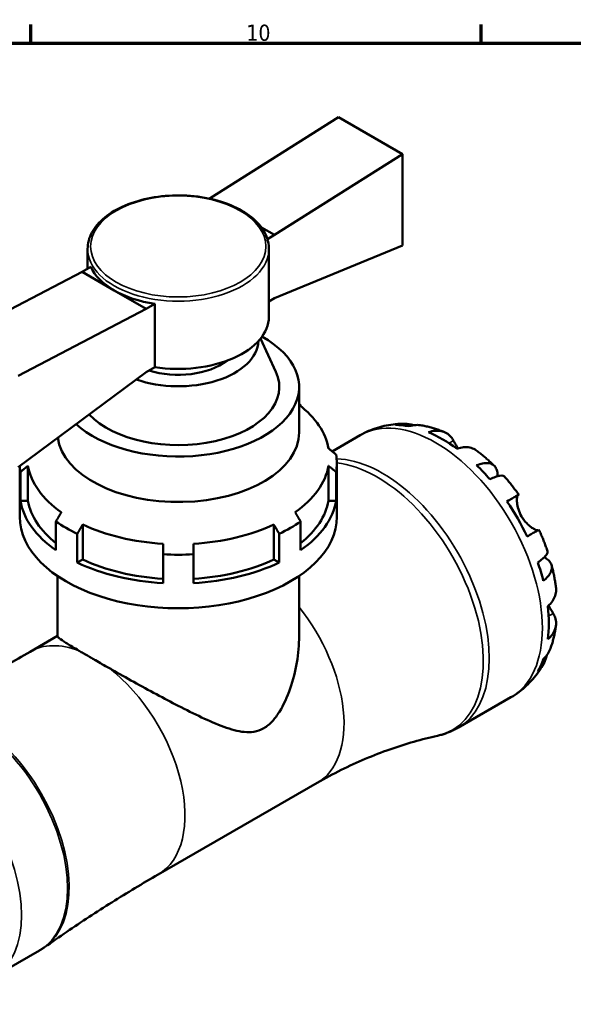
# Model space of a CAD drawing. Header units: millimetres. Extents: x 0 to 896, y 0 to 747.
# Tile 9 of 10: x 629 to 715, y 425 to 578. Entities that reach past the tile are written whole.
import ezdxf

# ---------------------------------------------------------------- set-up
doc = ezdxf.new("R2010")
doc.units = ezdxf.units.MM
for name, color, linetype, lineweight in [('Border (ISO)', 7, 'Continuous', 70), ('Visible (ISO)', 7, 'Continuous', 50), ('Visible Narrow (ISO)', 7, 'Continuous', 35)]:
    doc.layers.add(name, color=color, linetype=linetype, lineweight=lineweight)
doc.styles.add('Note Text (ISO)', font='tahoma.ttf')

# ---------------------------------------------------------------- blocks, each defined once
blk = doc.blocks.new('Borders Default Border')
at = {"layer": 'Border (ISO)'}
for p, q in [((630.75, 574), (630.75, 576.9)), ((700.83, 574), (700.83, 576.9))]:
    blk.add_line(p, q, dxfattribs=at)
at = {"layer": 'Border (ISO)', "flags": 128}
blk.add_lwpolyline([(20, 20), (20, 574), (821, 574), (821, 20), (20, 20)], dxfattribs=at)
at = {"layer": 'Border (ISO)', "color": 232, "true_color": 0xca0064, "insert": (664.29, 574.35), "char_height": 2.5, "attachment_point": 7, "style": 'Note Text (ISO)'}
blk.add_mtext('10', dxfattribs=at)

msp = doc.modelspace()

# ---------------------------------------------------------------- linework, layer by layer
at = {"layer": 'Visible (ISO)'}
for p, q in [((658.68, 549.949), (678.621, 562.523)), ((678.621, 562.523), (688.591, 556.782)), ((688.591, 556.782), (668.65, 544.208)), ((688.591, 542.593), (688.591, 556.782)), ((658.68, 549.949), (658.531, 549.863)), ((658.68, 549.949), (659.022, 549.752)), ((666.636, 545.367), (668.65, 544.208)), ((668.65, 544.208), (667.557, 543.578)), ((639.595, 542.044), (639.595, 538.959)), ((667.795, 542.044), (667.795, 531.514)), ((668.65, 534.385), (688.591, 542.593)), ((640.075, 539.235), (638.74, 538.466)), ((638.74, 538.466), (618.799, 528.075)), ((638.74, 538.466), (643.725, 535.595)), ((643.725, 535.595), (648.71, 532.725)), ((668.65, 534.385), (667.795, 533.892)), ((628.77, 522.333), (648.71, 532.725)), ((650.046, 533.494), (648.71, 532.725)), ((650.046, 533.494), (650.046, 523.671)), ((666.498, 528.112), (668.889, 522.921)), ((650.046, 523.671), (648.71, 522.902)), ((648.71, 522.902), (628.77, 508.145)), ((672.495, 520.6), (672.495, 513.528)), ((672.725, 517.625), (672.725, 517.77)), ((677.645, 510.577), (682.008, 513.089)), ((629.02, 500.406), (629.02, 508.33)), ((630.313, 508.332), (630.313, 502.896)), ((677.077, 502.896), (677.077, 508.332)), ((678.37, 500.406), (678.37, 508.725)), ((629.132, 502.896), (629.132, 507.372)), ((678.258, 502.896), (678.258, 507.372)), ((630.313, 502.896), (629.132, 502.896)), ((678.258, 502.896), (677.077, 502.896)), ((634.665, 495.204), (634.665, 499.68)), ((638.823, 499.207), (638.823, 493.771)), ((668.567, 493.771), (668.567, 499.207)), ((672.725, 495.204), (672.725, 499.68)), ((637.988, 493.29), (637.988, 497.766)), ((669.402, 493.29), (669.402, 497.766)), ((651.345, 490.104), (651.345, 494.58)), ((656.045, 490.104), (656.045, 494.58)), ((638.823, 493.771), (637.988, 493.29)), ((669.402, 493.29), (668.567, 493.771)), ((634.895, 491.203), (634.895, 481.855)), ((672.495, 491.203), (672.495, 481.855)), ((630.645, 479.443), (634.895, 481.891)), ((697.192, 467.597), (705.462, 472.359)), ((650.582, 444.823), (675.33, 459.075)), ((624.93, 428.869), (632.1, 432.998))]:
    msp.add_line(p, q, dxfattribs=at)
for centre, major_axis, ratio, start_param, end_param in [((653.695, 541.337), (-14.1, 0), 0.5758617, 0.2617994, 0.7853982), ((653.695, 541.337), (14.1, 0), 0.5758617, 3.9269908, 4.4505896), ((653.695, 531.514), (14.1, 0), 0.5758617, 4.4505896, 6.2831853), ((653.695, 520.6), (18.8, 0), 0.5758617, 3.7043657, 7.0885046), ((653.695, 527.876), (12.48, 0), 0.5758617, 4.1611364, 6.2632796), ((653.695, 527.876), (-9.4, 0), 0.5758617, 1.0637396, 2.5057049), ((653.695, 520.6), (15.72, 0), 0.5758617, 3.6325616, 6.5424526), ((653.695, 508.725), (-24.675, 0), 0.5758617, 3.8316082, 3.8461401), ((653.695, 509.685), (23.5, 0), 0.5758617, 0.1001674, 0.6435011), ((694.849, 493.365), (-11.648, 20.227), 0.5780931, 5.8247609, 5.9600789), ((653.695, 513.528), (18.8, 0), 0.5758617, 3.2165719, 6.2831853), ((694.849, 493.365), (-11.648, 20.227), 0.5780931, 5.3643515, 5.6350902), ((653.695, 508.725), (24.675, 0), 0.5758617, 6.1878026, 6.378568), ((653.695, 508.725), (-24.675, 0), 0.5758617, 0.0273129, 0.0953827), ((653.695, 509.685), (-23.5, 0), 0.5758617, 0.1001674, 0.6852307), ((653.695, 509.685), (23.5, 0), 0.5758617, 5.5979546, 6.1830179), ((694.849, 493.365), (-11.648, 20.227), 0.5780931, 5.0393628, 5.1746808), ((653.695, 504.249), (-24.675, 0), 0.5758617, 0.0953827, 0.6900155), ((653.695, 504.249), (-23.5, 0), 0.5758617, 0.1001674, 0.6269887), ((653.695, 504.249), (23.5, 0), 0.5758617, 5.6561966, 6.1830179), ((653.695, 504.249), (24.675, 0), 0.5758617, 5.5931698, 6.1878026), ((694.849, 493.365), (-11.648, 20.227), 0.5780931, 4.5789534, 4.849692), ((653.695, 500.406), (-24.675, 0), 0.5758617, 0, 3.1415927), ((653.695, 508.725), (24.675, 0), 0.5758617, 3.8316082, 4.0223735), ((653.695, 509.685), (-23.5, 0), 0.5758617, 0.8855656, 1.4706289), ((653.695, 509.685), (-23.5, 0), 0.5758617, 1.6709637, 2.2560271), ((653.695, 508.725), (24.675, 0), 0.5758617, 5.4024045, 5.5931698), ((653.695, 508.725), (24.675, 0), 0.5758617, 4.6170063, 4.8077716), ((653.695, 504.249), (24.675, 0), 0.5758617, 4.0223735, 4.6170063), ((653.695, 504.249), (23.5, 0), 0.5758617, 4.0271582, 4.6122216), ((653.695, 504.249), (23.5, 0), 0.5758617, 4.8125564, 5.3976197), ((653.695, 504.249), (24.675, 0), 0.5758617, 4.8077716, 5.4024045), ((694.849, 493.365), (-11.648, 20.227), 0.5780931, 4.2539646, 4.3892826), ((694.849, 493.365), (-11.648, 20.227), 0.5780931, 3.7935552, 4.0642939), ((694.849, 493.365), (11.648, -20.227), 0.5780931, 0.3269738, 0.4622918)]:
    msp.add_ellipse(centre, major_axis=major_axis, ratio=ratio, start_param=start_param, end_param=end_param, dxfattribs=at)
for points, knots in [([(639.595, 542.044), (639.595, 542.911), (639.824, 543.776), (640.715, 545.433), (641.391, 546.221), (643.137, 547.65), (644.22, 548.286), (646.671, 549.322), (648.039, 549.722), (650.915, 550.249), (652.423, 550.376), (655.428, 550.347), (656.926, 550.192), (659.767, 549.612), (661.109, 549.187), (663.504, 548.104), (664.557, 547.445), (666.256, 545.951), (666.905, 545.115), (667.629, 543.521), (667.795, 542.783), (667.795, 542.044)], [3.9269908, 3.9269908, 3.9269908, 3.9269908, 4.2271809, 4.2271809, 4.5398758, 4.5398758, 4.8642903, 4.8642903, 5.1898432, 5.1898432, 5.5144344, 5.5144344, 5.8386409, 5.8386409, 6.1633155, 6.1633155, 6.4889404, 6.4889404, 6.8127909, 6.8127909, 7.0685835, 7.0685835, 7.0685835, 7.0685835]), ([(682.008, 513.089), (682.433, 513.334), (682.872, 513.554), (683.768, 513.945), (684.226, 514.114), (685.151, 514.4), (685.619, 514.517), (686.555, 514.701), (687.025, 514.767), (687.958, 514.853), (688.422, 514.872), (688.882, 514.87)], [5.49972085, 5.49972085, 5.49972085, 5.49972085, 5.56468082, 5.56468082, 5.62964079, 5.62964079, 5.69460075, 5.69460075, 5.75956072, 5.75956072, 5.82452068, 5.82452068, 5.82452068, 5.82452068]), ([(687.516, 514.684), (687.91, 514.795), (688.315, 514.854), (689.073, 514.88), (689.496, 514.847), (690.057, 514.727), (690.201, 514.689), (690.342, 514.646)], [0.1494024, 0.1494024, 0.1494024, 0.1494024, 0.29124982, 0.29124982, 0.43706507, 0.43706507, 0.48741206, 0.48741206, 0.48741206, 0.48741206]), ([(691.582, 514.615), (691.275, 514.67), (690.963, 514.689), (690.33, 514.659), (689.953, 514.597), (689.578, 514.484)], [4.26896289, 4.26896289, 4.26896289, 4.26896289, 4.39078313, 4.39078313, 4.53263055, 4.53263055, 4.53263055, 4.53263055]), ([(691.582, 514.615), (691.827, 514.571), (692.069, 514.521), (692.55, 514.411), (692.789, 514.351), (693.261, 514.222), (693.494, 514.152), (693.958, 514.005), (694.187, 513.926), (694.641, 513.762), (694.867, 513.675), (695.089, 513.585)], [5.95483615, 5.95483615, 5.95483615, 5.95483615, 5.99130939, 5.99130939, 6.02778262, 6.02778262, 6.06425586, 6.06425586, 6.10072909, 6.10072909, 6.13720233, 6.13720233, 6.13720233, 6.13720233]), ([(692.621, 513.556), (692.976, 513.676), (693.323, 513.748), (693.947, 513.807), (694.281, 513.796), (694.903, 513.671), (695.192, 513.557), (695.679, 513.271), (695.921, 513.072), (696.281, 512.653), (696.414, 512.454), (696.526, 512.246)], [0.14941001, 0.14941001, 0.14941001, 0.14941001, 0.29044502, 0.29044502, 0.43634177, 0.43634177, 0.58223851, 0.58223851, 0.72934673, 0.72934673, 0.83526259, 0.83526259, 0.83526259, 0.83526259]), ([(696.526, 512.246), (696.53, 512.238), (696.534, 512.231), (696.596, 512.116), (696.659, 512), (696.789, 511.767), (696.854, 511.653), (697.006, 511.389), (697.095, 511.238), (697.199, 511.067), (697.209, 511.052), (697.218, 511.036)], [-0.51072287, -0.51072287, -0.51072287, -0.51072287, -0.50653573, -0.50653573, -0.4498196, -0.4498196, -0.40070764, -0.40070764, -0.34173664, -0.34173664, -0.33592843, -0.33592843, -0.33592843, -0.33592843]), ([(700.142, 510.68), (700.059, 510.743), (699.974, 510.799), (699.647, 510.992), (699.358, 511.106), (698.736, 511.231), (698.402, 511.242), (697.778, 511.183), (697.431, 511.11), (697.076, 510.99)], [4.09437396, 4.09437396, 4.09437396, 4.09437396, 4.14541915, 4.14541915, 4.2913159, 4.2913159, 4.43721264, 4.43721264, 4.57824766, 4.57824766, 4.57824766, 4.57824766]), ([(700.142, 510.681), (700.333, 510.537), (700.523, 510.39), (700.898, 510.091), (701.084, 509.939), (701.452, 509.629), (701.635, 509.472), (701.995, 509.152), (702.174, 508.99), (702.527, 508.661), (702.702, 508.494), (702.875, 508.325)], [0.15181689, 0.15181689, 0.15181689, 0.15181689, 0.18846211, 0.18846211, 0.22510733, 0.22510733, 0.26175256, 0.26175256, 0.29839778, 0.29839778, 0.335043, 0.335043, 0.335043, 0.335043]), ([(700.119, 508.413), (700.458, 508.548), (700.779, 508.641), (701.341, 508.749), (701.631, 508.77), (702.149, 508.722), (702.378, 508.653), (702.742, 508.458), (702.911, 508.314), (703.171, 507.945), (703.262, 507.719), (703.363, 507.266), (703.385, 507.003), (703.373, 506.712)], [0.1494024, 0.1494024, 0.1494024, 0.1494024, 0.29124982, 0.29124982, 0.43706507, 0.43706507, 0.58288032, 0.58288032, 0.7290354, 0.7290354, 0.87519047, 0.87519047, 1.01101923, 1.01101923, 1.01101923, 1.01101923]), ([(704.445, 506.67), (704.392, 506.729), (704.318, 506.77), (704.111, 506.825), (703.945, 506.828), (703.533, 506.763), (703.289, 506.694), (702.794, 506.516), (702.501, 506.393), (702.181, 506.239)], [3.99241343, 3.99241343, 3.99241343, 3.99241343, 4.09915263, 4.09915263, 4.24496788, 4.24496788, 4.39078313, 4.39078313, 4.53263055, 4.53263055, 4.53263055, 4.53263055]), ([(704.445, 506.67), (704.603, 506.491), (704.758, 506.311), (705.066, 505.945), (705.218, 505.761), (705.519, 505.388), (705.667, 505.2), (705.96, 504.821), (706.105, 504.629), (706.39, 504.243), (706.53, 504.048), (706.669, 503.852)], [0.44977219, 0.44977219, 0.44977219, 0.44977219, 0.48560592, 0.48560592, 0.52143965, 0.52143965, 0.55727339, 0.55727339, 0.59310712, 0.59310712, 0.62894085, 0.62894085, 0.62894085, 0.62894085]), ([(704.837, 502.804), (705.141, 502.978), (705.41, 503.133), (705.85, 503.386), (706.059, 503.506), (706.386, 503.693), (706.503, 503.759), (706.644, 503.839), (706.68, 503.858), (706.656, 503.843), (706.621, 503.822), (706.566, 503.79)], [0.14941001, 0.14941001, 0.14941001, 0.14941001, 0.29044502, 0.29044502, 0.43634177, 0.43634177, 0.58223851, 0.58223851, 0.72934673, 0.72934673, 0.83526259, 0.83526259, 0.83526259, 0.83526259]), ([(706.566, 503.79), (706.546, 503.778), (706.527, 503.759), (706.481, 503.687), (706.456, 503.623), (706.416, 503.451), (706.401, 503.343), (706.385, 503.038), (706.39, 502.826), (706.45, 502.281), (706.517, 501.938), (706.744, 501.206), (706.908, 500.825), (707.116, 500.464)], [-0.50766593, -0.50766593, -0.50766593, -0.50766593, -0.46718991, -0.46718991, -0.40200215, -0.40200215, -0.33506637, -0.33506637, -0.24300458, -0.24300458, -0.12488859, -0.12488859, 0, 0, 0, 0]), ([(707.116, 500.464), (707.226, 500.274), (707.348, 500.09), (707.617, 499.731), (707.765, 499.559), (708.138, 499.172), (708.364, 498.976), (708.782, 498.667), (708.97, 498.551), (709.248, 498.411), (709.349, 498.37), (709.518, 498.32), (709.585, 498.31), (709.654, 498.314), (709.669, 498.316), (709.683, 498.32)], [0, 0, 0, 0, 0.06608139, 0.06608139, 0.13667451, 0.13667451, 0.23873403, 0.23873403, 0.33457773, 0.33457773, 0.40157847, 0.40157847, 0.46685307, 0.46685307, 0.48798723, 0.48798723, 0.48798723, 0.48798723]), ([(709.819, 498.396), (709.818, 498.396), (709.783, 498.377), (709.653, 498.303), (709.536, 498.237), (709.209, 498.05), (709, 497.93), (708.56, 497.677), (708.291, 497.522), (707.987, 497.348)], [4.02068324, 4.02068324, 4.02068324, 4.02068324, 4.14541915, 4.14541915, 4.2913159, 4.2913159, 4.43721264, 4.43721264, 4.57824766, 4.57824766, 4.57824766, 4.57824766]), ([(709.819, 498.396), (709.92, 498.177), (710.018, 497.958), (710.21, 497.518), (710.304, 497.297), (710.486, 496.854), (710.575, 496.631), (710.747, 496.185), (710.831, 495.961), (710.994, 495.511), (711.072, 495.286), (711.148, 495.06)], [0.94186985, 0.94186985, 0.94186985, 0.94186985, 0.97770401, 0.97770401, 1.01353817, 1.01353817, 1.04937233, 1.04937233, 1.08520649, 1.08520649, 1.12104066, 1.12104066, 1.12104066, 1.12104066]), ([(709.635, 493.328), (709.929, 493.527), (710.183, 493.718), (710.586, 494.055), (710.768, 494.232), (711.032, 494.552), (711.113, 494.697), (711.171, 494.901), (711.173, 494.985), (711.148, 495.06)], [0.1494024, 0.1494024, 0.1494024, 0.1494024, 0.29124982, 0.29124982, 0.43706507, 0.43706507, 0.58288032, 0.58288032, 0.69008895, 0.69008895, 0.69008895, 0.69008895]), ([(710.635, 494.11), (710.901, 493.974), (711.124, 493.82), (711.469, 493.505), (711.618, 493.314), (711.806, 492.907), (711.846, 492.69), (711.831, 492.279), (711.776, 492.048), (711.557, 491.578), (711.392, 491.338), (711.018, 490.908), (710.775, 490.678), (710.489, 490.453)], [3.66745899, 3.66745899, 3.66745899, 3.66745899, 3.80684248, 3.80684248, 3.95299756, 3.95299756, 4.09915263, 4.09915263, 4.24496788, 4.24496788, 4.39078313, 4.39078313, 4.53263055, 4.53263055, 4.53263055, 4.53263055]), ([(711.797, 492.874), (711.857, 492.639), (711.914, 492.404), (712.023, 491.934), (712.074, 491.698), (712.171, 491.226), (712.216, 490.989), (712.3, 490.516), (712.339, 490.279), (712.411, 489.804), (712.443, 489.567), (712.472, 489.329)], [1.23573065, 1.23573065, 1.23573065, 1.23573065, 1.27236797, 1.27236797, 1.30900528, 1.30900528, 1.34564259, 1.34564259, 1.38227991, 1.38227991, 1.41891722, 1.41891722, 1.41891722, 1.41891722]), ([(711.202, 486.523), (711.484, 486.77), (711.721, 487.033), (712.085, 487.542), (712.243, 487.835), (712.447, 488.434), (712.494, 488.74), (712.492, 489.12), (712.485, 489.224), (712.472, 489.329)], [0.14941001, 0.14941001, 0.14941001, 0.14941001, 0.29044502, 0.29044502, 0.43634177, 0.43634177, 0.58223851, 0.58223851, 0.63436131, 0.63436131, 0.63436131, 0.63436131]), ([(712.029, 485.394), (712.153, 485.194), (712.258, 484.98), (712.44, 484.461), (712.491, 484.152), (712.494, 483.59), (712.447, 483.284), (712.243, 482.685), (712.085, 482.391), (711.721, 481.882), (711.484, 481.619), (711.202, 481.373)], [3.89239507, 3.89239507, 3.89239507, 3.89239507, 3.99831093, 3.99831093, 4.14541915, 4.14541915, 4.2913159, 4.2913159, 4.43721264, 4.43721264, 4.57824766, 4.57824766, 4.57824766, 4.57824766]), ([(711.314, 486.624), (711.338, 486.578), (711.363, 486.533), (711.482, 486.316), (711.576, 486.153), (711.755, 485.846), (711.84, 485.704), (711.957, 485.511), (711.994, 485.451), (712.029, 485.394)], [-1.84588864, -1.84588864, -1.84588864, -1.84588864, -1.82942275, -1.82942275, -1.76558177, -1.76558177, -1.70117883, -1.70117883, -1.66961913, -1.66961913, -1.66961913, -1.66961913]), ([(712.468, 483.499), (712.435, 483.261), (712.398, 483.023), (712.314, 482.547), (712.268, 482.309), (712.165, 481.835), (712.109, 481.597), (711.986, 481.124), (711.919, 480.888), (711.775, 480.417), (711.698, 480.182), (711.614, 479.947)], [1.71686566, 1.71686566, 1.71686566, 1.71686566, 1.75333143, 1.75333143, 1.78979721, 1.78979721, 1.82626299, 1.82626299, 1.86272876, 1.86272876, 1.89919454, 1.89919454, 1.89919454, 1.89919454]), ([(634.895, 481.855), (634.895, 481.79), (634.99, 481.682), (635.419, 481.347), (635.753, 481.12), (636.676, 480.536), (637.265, 480.178), (638.061, 479.706), (638.154, 479.651), (638.248, 479.595)], [1.7205478, 1.7205478, 1.7205478, 1.7205478, 2.1041382, 2.1041382, 2.4877287, 2.4877287, 2.8713191, 2.8713191, 2.9206172, 2.9206172, 2.9206172, 2.9206172]), ([(642.979, 476.871), (643.115, 476.794), (643.252, 476.717), (644.467, 476.031), (645.61, 475.391), (647.941, 474.102), (649.131, 473.451), (651.467, 472.193), (652.613, 471.587), (654.908, 470.404), (656.128, 469.794), (658.509, 468.678), (659.669, 468.172), (661.891, 467.366), (662.944, 467.063), (664.475, 466.91), (664.977, 466.911), (665.98, 467.074), (666.482, 467.238), (667.496, 467.822), (667.94, 468.203), (668.747, 469.081), (669.109, 469.578), (670.108, 471.188), (670.657, 472.414), (671.561, 475.02), (671.909, 476.395), (672.376, 479.151), (672.495, 480.532), (672.495, 481.855)], [3.5892019, 3.5892019, 3.5892019, 3.5892019, 3.6385, 3.6385, 4.0220905, 4.0220905, 4.4056809, 4.4056809, 4.7892714, 4.7892714, 5.2194083, 5.2194083, 5.6495453, 5.6495453, 6.0796822, 6.0796822, 6.2947507, 6.2947507, 6.5098191, 6.5098191, 6.7248876, 6.7248876, 6.9399561, 6.9399561, 7.370093, 7.370093, 7.80023, 7.80023, 8.2303669, 8.2303669, 8.2303669, 8.2303669]), ([(630.645, 479.443), (629.428, 478.742), (628.204, 478.053), (625.744, 476.697), (624.509, 476.031), (622.027, 474.723), (620.781, 474.082), (618.281, 472.823), (617.027, 472.207), (614.511, 470.999), (613.25, 470.408), (611.986, 469.83)], [5.499720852, 5.499720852, 5.499720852, 5.499720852, 5.510556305, 5.510556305, 5.521391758, 5.521391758, 5.532227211, 5.532227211, 5.543062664, 5.543062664, 5.553898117, 5.553898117, 5.553898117, 5.553898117]), ([(638.248, 479.595), (638.266, 479.585), (638.284, 479.575), (638.501, 479.447), (638.708, 479.325), (639.336, 478.958), (639.777, 478.702), (640.28, 478.412), (640.316, 478.391), (640.361, 478.365), (640.369, 478.361), (640.382, 478.353), (640.388, 478.35), (640.398, 478.344), (640.402, 478.342), (640.411, 478.336), (640.416, 478.333), (640.43, 478.326), (640.438, 478.321), (640.48, 478.297), (640.514, 478.277), (640.637, 478.206), (640.727, 478.155), (641.145, 477.915), (641.482, 477.722), (642.203, 477.311), (642.586, 477.093), (642.979, 476.871)], [0, 0, 0, 0, 0.00941175, 0.00941175, 0.11489153, 0.11489153, 0.31578685, 0.31578685, 0.33117026, 0.33117026, 0.33468122, 0.33468122, 0.33697708, 0.33697708, 0.33882961, 0.33882961, 0.34093951, 0.34093951, 0.34453691, 0.34453691, 0.35867314, 0.35867314, 0.39618398, 0.39618398, 0.53087256, 0.53087256, 0.67615439, 0.67615439, 0.67615439, 0.67615439]), ([(710.489, 478.265), (710.775, 478.532), (711.018, 478.826), (711.364, 479.364), (711.508, 479.648), (711.614, 479.947)], [0.1494024, 0.1494024, 0.1494024, 0.1494024, 0.29124982, 0.29124982, 0.41559352, 0.41559352, 0.41559352, 0.41559352]), ([(710.494, 477.483), (710.265, 477.079), (710.015, 476.681), (709.47, 475.906), (709.175, 475.528), (708.542, 474.799), (708.203, 474.448), (707.485, 473.782), (707.105, 473.467), (706.309, 472.879), (705.892, 472.607), (705.462, 472.359)], [2.02941528, 2.02941528, 2.02941528, 2.02941528, 2.09515786, 2.09515786, 2.16090045, 2.16090045, 2.22664303, 2.22664303, 2.29238561, 2.29238561, 2.3581282, 2.3581282, 2.3581282, 2.3581282]), ([(711.025, 478.859), (710.99, 478.707), (710.949, 478.555), (710.768, 478.002), (710.586, 477.62), (710.183, 476.978), (709.929, 476.658), (709.635, 476.373)], [4.19148567, 4.19148567, 4.19148567, 4.19148567, 4.24496788, 4.24496788, 4.39078313, 4.39078313, 4.53263055, 4.53263055, 4.53263055, 4.53263055]), ([(697.192, 467.597), (696.995, 467.483), (696.794, 467.376), (696.388, 467.174), (696.181, 467.08), (695.763, 466.903), (695.551, 466.822), (695.124, 466.672), (694.908, 466.603), (694.473, 466.479), (694.254, 466.424), (694.034, 466.375)], [2.3581282, 2.3581282, 2.3581282, 2.3581282, 2.39400747, 2.39400747, 2.42988674, 2.42988674, 2.46576601, 2.46576601, 2.50164528, 2.50164528, 2.53752454, 2.53752454, 2.53752454, 2.53752454]), ([(675.33, 459.075), (676.544, 459.774), (677.78, 460.435), (680.276, 461.674), (681.537, 462.251), (684.067, 463.317), (685.335, 463.805), (687.86, 464.692), (689.117, 465.09), (691.602, 465.798), (692.829, 466.108), (694.034, 466.375)], [2.3581282, 2.3581282, 2.3581282, 2.3581282, 2.39400747, 2.39400747, 2.42988674, 2.42988674, 2.46576601, 2.46576601, 2.50164528, 2.50164528, 2.53752454, 2.53752454, 2.53752454, 2.53752454]), ([(632.901, 433.51), (634.035, 434.313), (635.18, 435.108), (637.487, 436.677), (638.65, 437.453), (640.993, 438.983), (642.174, 439.739), (644.55, 441.229), (645.746, 441.963), (648.153, 443.41), (649.364, 444.122), (650.582, 444.823)], [2.303950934, 2.303950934, 2.303950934, 2.303950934, 2.314786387, 2.314786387, 2.32562184, 2.32562184, 2.336457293, 2.336457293, 2.347292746, 2.347292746, 2.358128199, 2.358128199, 2.358128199, 2.358128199]), ([(632.901, 433.51), (632.849, 433.474), (632.797, 433.437), (632.692, 433.366), (632.64, 433.331), (632.533, 433.262), (632.48, 433.228), (632.373, 433.16), (632.319, 433.127), (632.21, 433.062), (632.155, 433.03), (632.1, 432.998)], [2.303950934, 2.303950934, 2.303950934, 2.303950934, 2.314786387, 2.314786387, 2.32562184, 2.32562184, 2.336457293, 2.336457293, 2.347292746, 2.347292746, 2.358128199, 2.358128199, 2.358128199, 2.358128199])]:
    msp.add_open_spline(points, degree=3, knots=knots, dxfattribs=at)
for points, weights in [([(672.495, 517.902), (672.609, 517.836), (672.725, 517.77)], [1.2171885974, 1.20989406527, 1.20259019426]), ([(678.258, 510.078), (677.653, 510.57), (677.077, 511.039)], [1.20259019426, 1.22998749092, 1.25725338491]), ([(629.132, 507.372), (629.737, 507.864), (630.313, 508.332)], [1.20259019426, 1.22998749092, 1.25725338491]), ([(677.077, 508.332), (677.653, 507.864), (678.258, 507.372)], [1.25725338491, 1.22998749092, 1.20259019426]), ([(635.5, 501.121), (635.092, 500.418), (634.665, 499.68)], [1.25725338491, 1.22998749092, 1.20259019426]), ([(672.725, 499.68), (672.298, 500.418), (671.89, 501.121)], [1.20259019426, 1.22998749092, 1.25725338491]), ([(637.988, 497.766), (638.416, 498.504), (638.823, 499.207)], [1.20259019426, 1.22998749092, 1.25725338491]), ([(668.567, 499.207), (668.974, 498.504), (669.402, 497.766)], [1.25725338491, 1.22998749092, 1.20259019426]), ([(651.345, 496.221), (651.345, 495.42), (651.345, 494.58)], [1.25725338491, 1.22998749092, 1.20259019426]), ([(656.045, 494.58), (656.045, 495.42), (656.045, 496.221)], [1.20259019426, 1.22998749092, 1.25725338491])]:
    msp.add_rational_spline(points, weights, degree=2, dxfattribs=at)
at = {"layer": 'Visible Narrow (ISO)'}
for p, q in [((696.526, 512.246), (695.833, 511.847)), ((706.566, 503.79), (704.842, 502.797)), ((712.029, 485.394), (711.325, 484.988))]:
    msp.add_line(p, q, dxfattribs=at)
msp.add_ellipse((653.695, 542.428), major_axis=(13.63, 0), ratio=0.5758617, dxfattribs=at)
for centre, major_axis, ratio, start_param, end_param in [((653.695, 542.044), (-14.1, 0), 0.5758617, 0, 3.1415927), ((693.735, 492.724), (-11.727, 20.365), 0.5780931, 3.1415927, 6.2831853), ((685.465, 487.961), (11.727, -20.365), 0.5780931, 0, 2.80121), ((684.653, 487.494), (11.656, -20.241), 0.5780931, 6.103789, 9.0315513), ((665.362, 476.385), (9.968, -17.31), 0.5780931, 0, 1.8287555), ((640.614, 462.133), (-9.968, 17.31), 0.5780931, 5.6679803, 6.2831853), ((640.614, 462.133), (9.968, -17.31), 0.5780931, 0, 2.1898688), ((621.621, 451.196), (-10.48, 18.198), 0.5780931, 3.1415927, 6.2831853), ((621.874, 451.342), (10.473, -18.186), 0.5780931, 0.0541773, 3.0874154), ((614.451, 447.067), (-10.48, 18.198), 0.5780931, 3.1415927, 6.2831853)]:
    msp.add_ellipse(centre, major_axis=major_axis, ratio=ratio, start_param=start_param, end_param=end_param, dxfattribs=at)

# ---------------------------------------------------------------- block references
msp.add_blockref('Borders Default Border', (0, 0))

doc.saveas('drawing.dxf')
